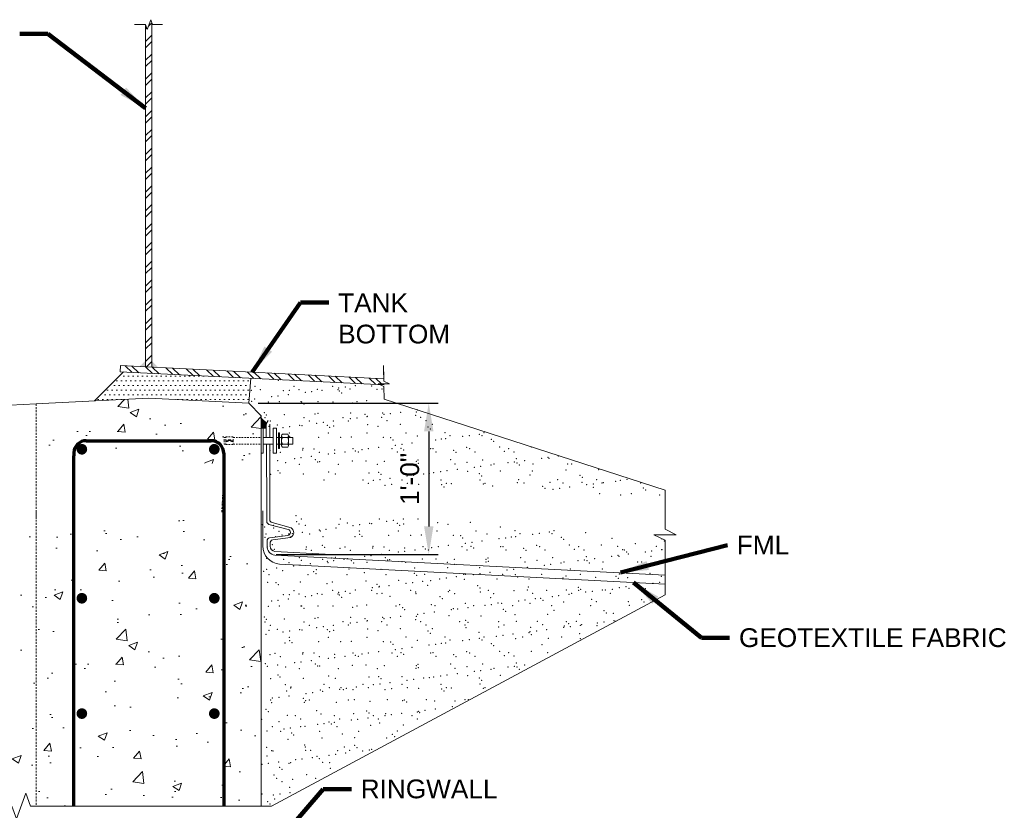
# Model space of a CAD drawing. Header units: inches. Extents: x -617 to 0, y -88 to 191.
# Tile 7 of 10: x -87 to -9, y -50 to 13. Entities that reach past the tile are written whole.
import ezdxf

# ---------------------------------------------------------------- set-up
doc = ezdxf.new("R2010")
doc.units = ezdxf.units.IN
doc.header["$MEASUREMENT"] = 0
doc.linetypes.add('HIDDEN', pattern=[0.19685, 0.15748, -0.03937])
doc.linetypes.add('HIDDEN2', pattern=[0.1875, 0.125, -0.0625])
doc.layers.get('DefPoints').update_dxf_attribs({"lineweight": 0})
for name, color, linetype, lineweight in [('G-ANNO-DIMS', 2, 'Continuous', 0), ('G-ANNO-MASK', 1, 'Continuous', 0), ('G-ANNO-NOTE', 4, 'Continuous', 30), ('G-ANNO-PATT', 250, 'Continuous', 0), ('M-DETL LGHT', 3, 'Continuous', 0), ('M-DETL-LGHT', 3, 'Continuous', 0), ('M-DETL-MEDM', 5, 'Continuous', 0), ('M-DETL-MLGT', 2, 'Continuous', 0), ('M-DETL-XLGT', 1, 'Continuous', 0), ('S-REIN-RBAR', 1, 'Continuous', 70), ('X-DETL-XLGT', 1, 'Continuous', 0)]:
    doc.layers.add(name, color=color, linetype=linetype, lineweight=lineweight)
doc.layers.add('G-ANNO-NPLT', color=1, linetype='Continuous', lineweight=0, plot=False)
doc.styles.add("AEC_AC_05ArchDims-CC_1_1'", font='arial.ttf', dxfattribs={"height": 1.5})
doc.styles.add("AEC_AC_44Text-LeftTop_1_1'", font='arial.ttf', dxfattribs={"height": 1.5})
doc.dimstyles.new("AEC_AC_05_Arch-Dims_1_1'", dxfattribs={"dimtxt": 1.5, "dimasz": 2.25, "dimexe": 0.75, "dimexo": 0.75, "dimgap": 0.75, "dimtad": 1, "dimdec": 4, "dimzin": 15, "dimdsep": 46, "dimlunit": 4, "dimtxsty": "AEC_AC_05ArchDims-CC_1_1'", "dimcen": 0.09, "dimclrd": 256, "dimclre": 256, "dimazin": 2, "dimtfac": 0.7, "dimtdec": 4, "dimtix": 1, "dimtmove": 1, "dimatfit": 3, "dimfxl": 1, "dimfrac": 1, "dimtolj": 1, "dimtzin": 15, "dimlwd": 30, "dimlwe": 30, "dimarcsym": 0})
doc.dimstyles.new("AEC_AC_44_Notes_1_1'", dxfattribs={"dimtxt": 1.5, "dimasz": 2.25, "dimexe": 0.75, "dimexo": 0.75, "dimgap": 0.75, "dimtad": 1, "dimjust": 1, "dimdec": 3, "dimzin": 15, "dimdsep": 46, "dimlunit": 5, "dimtxsty": "AEC_AC_44Text-LeftTop_1_1'", "dimcen": 0.09, "dimclrd": 256, "dimclre": 256, "dimazin": 2, "dimtfac": 0.7, "dimtdec": 3, "dimtmove": 1, "dimatfit": 1, "dimfxl": 1, "dimfrac": 1, "dimtolj": 1, "dimtzin": 15, "dimlwd": 30, "dimlwe": 30, "dimarcsym": 0})

# ---------------------------------------------------------------- blocks, each defined once
blk = doc.blocks.new('*D135')
at = {"layer": 'DefPoints', "color": 0, "transparency": 16777216}
for p in [(-68.979, -17.349), (-67.527, -29.462), (-54.577, -29.462)]:
    blk.add_point(p, dxfattribs=at)
at = {"layer": 'G-ANNO-DIMS', "lineweight": 30, "transparency": 16777216}
for p, q in [((-68.229, -17.349), (-53.827, -17.349)), ((-54.577, -19.599), (-54.577, -27.212)), ((-66.777, -29.462), (-53.827, -29.462))]:
    blk.add_line(p, q, dxfattribs=at)
at = {"layer": 'G-ANNO-DIMS', "transparency": 16777216}
for points in [[(-54.952, -19.599), (-54.202, -19.599), (-54.577, -17.349)], [(-54.952, -27.212), (-54.202, -27.212), (-54.577, -29.462)]]:
    blk.add_solid(points, dxfattribs=at)
at = {"layer": 'G-ANNO-DIMS', "color": 0, "lineweight": 30, "transparency": 16777216, "insert": (-56.093, -23.405), "char_height": 1.5, "attachment_point": 5, "rotation": 90, "style": "AEC_AC_05ArchDims-CC_1_1'"}
blk.add_mtext('\\A1;1\'-0"', dxfattribs=at)

msp = doc.modelspace()

# ---------------------------------------------------------------- hatches: boundary and pattern name
at = {"layer": 'G-ANNO-PATT'}
h = msp.add_hatch(dxfattribs=at)
h.set_pattern_fill('ANSI32', color=256, style=0, pattern_type=2)
h.set_pattern_definition([(45, (-4266.9803, -4053.1772), (-0.75286508, 0.75286508), []), (45, (-4266.4784, -4053.1772), (-0.75286508, 0.75286508), [])])
h.paths.add_polyline_path([(-76.73003, 13.09268), (-76.82033, 13.34079), (-77.10158, 12.56806), (-77.23003, 12.92097), (-77.24104, -14.43662), (-76.74104, -14.46162)])
h = msp.add_hatch(color=256, dxfattribs=at)
h.paths.add_polyline_path([(-76.23003, -14.48717), (-76.73003, -14.46217), (-76.73003, -13.96155)])
h.paths.add_polyline_path([(-77.23003, -14.43717), (-77.73003, -14.41217), (-77.23003, -13.93655)])
h = msp.add_hatch(dxfattribs=at)
h.set_pattern_fill('DOTS', color=256, pattern_type=2)
h.set_pattern_definition([(0, (-4266.97638, -4053.17717), (0.1875, 0.375), [0, -0.375])])
h.paths.add_polyline_path([(-68.81864, -15.35421), (-78.99175, -14.84555), (-81.31088, -17.16468), (-76.98502, -16.94839), (-68.97899, -17.34869)])
h = msp.add_hatch(dxfattribs=at)
h.set_pattern_fill('ANSI32', color=256, style=0, pattern_type=2)
h.set_pattern_definition([(136.285795, (-4407.6619, -4828.7924), (-0.73578161, -0.7695694), []), (136.285795, (-4407.6731, -4828.2906), (-0.73578161, -0.7695694), [])])
h.paths.add_polyline_path([(-79.2658, -14.83185), (-58.47749, -15.87127), (-58.61581, -15.806), (-57.71619, -15.78581), (-58.17105, -15.5708), (-58.17511, -15.38992), (-79.24104, -14.33662)])
h = msp.add_hatch(dxfattribs=at)
h.set_pattern_fill('AR-CONC', color=256, style=0, pattern_type=2)
h.set_pattern_definition([(50, (-79.4714, -19.604), (7.1726, -0.6275), [0.75, -8.25]), (355, (-79.471, -19.604), (-1.3875, 7.522), [0.6, -6.6]), (100.45, (-78.8736, -19.656), (5.785, 6.8944), [0.6374, -7.0114]), (46.184, (-79.471, -17.604), (10.6724, -1.655), [1.125, -12.375]), (96.64, (-78.582, -17.742), (9.347, 9.741), [0.956, -10.517]), (351.18, (-79.471, -17.604), (9.347, 9.741), [0.9, -9.9]), (21, (-78.4714, -18.104), (5.969, -4.0262), [0.75, -8.25]), (326, (-78.471, -18.104), (2.433, 7.2515), [0.6, -6.6]), (71.45, (-77.974, -18.4395), (8.402, 3.2253), [0.6374, -7.0114]), (37.5, (-79.4714, -19.604), (0.1216, 3.32894), [0, -6.52, 0, -6.7, 0, -6.625]), (7.5, (-79.4714, -19.604), (2.6307, 3.9441), [0, -3.82, 0, -6.37, 0, -2.525]), (327.5, (-81.7014, -19.604), (5.3382, -0.22555), [0, -2.5, 0, -7.8, 0, -10.35]), (317.5, (-82.7014, -19.604), (5.8319, 1.001), [0, -3.25, 0, -5.18, 0, -7.35])])
h.paths.add_polyline_path([(-67.98003, -20.61304), (-70.2243, -20.61304), (-70.2243, -20.66243), (-70.81862, -20.66243), (-70.81862, -20.61304), (-70.95079, -20.61304), (-70.95079, -20.34869), (-70.95079, -20.08458), (-70.81862, -20.08458), (-70.81862, -20.03519), (-70.2243, -20.03519), (-70.2243, -20.08458), (-67.98003, -20.08458), (-67.98003, -19.6428), (-67.98003, -19.34869), (-67.97973, -19.34869), (-67.97972, -18.53471), (-67.97994, -18.53449), (-67.97972, -18.53449), (-67.97972, -18.34796), (-68.97899, -17.34869), (-76.98502, -16.94839), (-81.31088, -17.16468), (-84.98502, -17.34839), (-85.98003, -17.39814), (-85.98003, -21.43509), (-67.98003, -22.37857), (-67.97977, -22.37857), (-67.97976, -21.34869), (-67.98003, -21.34869), (-67.98003, -21.05482)])
h = msp.add_hatch(dxfattribs=at)
h.set_pattern_fill('AR-CONC', color=256, style=0, pattern_type=2)
h.set_pattern_definition([(50, (-88.9063, -47.315), (7.1726, -0.6275), [0.75, -8.25]), (355, (-88.906, -47.315), (-1.3875, 7.522), [0.6, -6.6]), (100.45, (-88.3086, -47.3675), (5.785, 6.8944), [0.6374, -7.0114]), (46.184, (-88.906, -45.315), (10.6724, -1.6552), [1.125, -12.375]), (96.636, (-88.017, -45.453), (9.3466, 9.741), [0.956, -10.517]), (351.184, (-88.906, -45.315), (9.3466, 9.741), [0.9, -9.9]), (21, (-87.9063, -45.815), (5.969, -4.0262), [0.75, -8.25]), (326, (-87.906, -45.815), (2.4332, 7.2515), [0.6, -6.6]), (71.45, (-87.409, -46.151), (8.4022, 3.2253), [0.6374, -7.0114]), (37.5, (-88.9063, -47.3152), (0.1216, 3.32894), [0, -6.52, 0, -6.7, 0, -6.625]), (7.5, (-88.9063, -47.315), (2.6307, 3.9441), [0, -3.82, 0, -6.37, 0, -2.525]), (327.5, (-91.1363, -47.3152), (5.33822, -0.22555), [0, -2.5, 0, -7.8, 0, -10.35]), (317.5, (-92.1363, -47.315), (5.8319, 1.00105), [0, -3.25, 0, -5.18, 0, -7.35])])
h.paths.add_polyline_path([(-87.13069, -25.22699), (-88.06831, -25.17731), (-88.06831, -45.16059), (-89.80531, -45.16059), (-89.80531, -49.58556), (-87.93229, -49.58556), (-87.55729, -50.61587), (-86.80729, -48.55526), (-86.43229, -49.58556), (-85.98003, -49.58556), (-85.98003, -26.59145), (-85.98003, -26.06844), (-85.98003, -25.98012), (-85.98003, -24.97433), (-87.11434, -24.9149), (-87.11486, -24.91488)])
h = msp.add_hatch(dxfattribs=at)
h.set_pattern_fill('AR-CONC', color=256, style=0, pattern_type=2)
h.set_pattern_definition([(50, (-79.5923, -38.2394), (7.1726, -0.6275), [0.75, -8.25]), (355, (-79.592, -38.2394), (-1.3875, 7.522), [0.6, -6.6]), (100.45, (-78.9946, -38.292), (5.785, 6.8944), [0.6374, -7.0114]), (46.184, (-79.592, -36.239), (10.6724, -1.655), [1.125, -12.375]), (96.636, (-78.703, -36.377), (9.3466, 9.741), [0.956, -10.517]), (351.184, (-79.592, -36.239), (9.3466, 9.741), [0.9, -9.9]), (21, (-78.5923, -36.7394), (5.969, -4.0262), [0.75, -8.25]), (326, (-78.592, -36.7394), (2.433, 7.2515), [0.6, -6.6]), (71.45, (-78.095, -37.075), (8.4022, 3.2253), [0.6374, -7.0114]), (37.5, (-79.5923, -38.2394), (0.1216, 3.32894), [0, -6.52, 0, -6.7, 0, -6.625]), (7.5, (-79.5923, -38.2394), (2.6307, 3.9441), [0, -3.82, 0, -6.37, 0, -2.525]), (327.5, (-81.8223, -38.2394), (5.33822, -0.22555), [0, -2.5, 0, -7.8, 0, -10.35]), (317.5, (-82.8223, -38.2394), (5.8319, 1.001), [0, -3.25, 0, -5.18, 0, -7.35])])
h.paths.add_polyline_path([(-67.97993, -27.01021), (-67.98664, -27.01021), (-85.98003, -26.06844), (-85.98003, -26.59145), (-85.98003, -49.58556), (-67.9801, -49.58556), (-67.97991, -33.83095), (-67.98003, -33.83095), (-67.98003, -27.93191), (-67.98003, -27.44499), (-67.97998, -27.44499)])
at = {"layer": 'X-DETL-XLGT'}
msp.add_hatch(color=256, dxfattribs=at).paths.add_polyline_path([(-67.54375, -18.97068), (-67.97994, -18.53449), (-67.97994, -19.34568), (-67.83939, -19.34568), (-67.58522, -19.34568), (-67.58522, -19.25566, -0.07237239)])
msp.add_hatch(color=256, dxfattribs=at).paths.add_polyline_path([(-67.54375, -18.97068), (-67.97994, -18.53449), (-67.97994, -19.34568), (-67.83939, -19.34568), (-67.58522, -19.34568), (-67.58522, -19.25566, -0.07237239)])

# ---------------------------------------------------------------- linework, layer by layer
at = {"layer": 'G-ANNO-MASK'}
for p, q in [((-58.19913, -14.31971), (-58.17727, -15.29368)), ((-58.19291, -14.59683), (-58.17105, -15.5708)), ((-58.17105, -15.5708), (-57.71619, -15.78581)), ((-57.71619, -15.78581), (-58.61581, -15.806)), ((-58.61581, -15.806), (-58.16096, -16.02061)), ((-58.16096, -16.02061), (-58.13872, -17.01127)), ((-35.67166, -24.29621), (-35.67166, -27.41688)), ((-35.67166, -27.41688), (-34.77181, -27.8672)), ((-35.67166, -27.41688), (-34.77181, -27.8672)), ((-34.77181, -27.8672), (-36.57151, -27.8672)), ((-36.57151, -27.8672), (-35.67166, -28.31673)), ((-34.77181, -27.8672), (-36.57151, -27.8672)), ((-35.67166, -28.31673), (-35.67166, -32.69116))]:
    msp.add_line(p, q, dxfattribs=at)
at = {"layer": 'G-ANNO-MASK', "flags": 128}
msp.add_lwpolyline([(-78.13224, 12.95442), (-77.24221, 12.95442), (-77.10158, 12.56806), (-76.82033, 13.34079), (-76.67971, 12.95442), (-75.87887, 12.95442)], dxfattribs=at)
at = {"layer": 'G-ANNO-MASK', "linetype": 'Continuous', "flags": 128}
msp.add_lwpolyline([(-101.77675, -49.58556), (-87.93229, -49.58556), (-87.55729, -50.61587), (-86.80729, -48.55526), (-86.43229, -49.58556), (-67.15858, -49.58556)], dxfattribs=at)
at = {"layer": 'G-ANNO-NPLT', "lineweight": 13}
for p, q in [((-58.13872, -17.01127), (-35.67166, -24.29621)), ((-35.67166, -32.69116), (-67.15858, -49.58556))]:
    msp.add_line(p, q, dxfattribs=at)
at = {"layer": 'G-ANNO-PATT', "lineweight": 13}
for p in [(-66.6037, -15.52915), (-68.76388, -16.32187), (-68.48267, -15.99779), (-68.06097, -16.26644), (-66.20579, -16.33414), (-65.73371, -16.32635), (-65.36853, -15.99213), (-64.94683, -16.26078), (-64.4654, -16.48204), (-63.94489, -16.41352), (-63.5049, -16.23683), (-63.13191, -16.30649), (-62.25438, -15.98647), (-61.83269, -16.25512), (-61.77363, -16.12767), (-61.73226, -16.36072), (-61.54794, -16.52962), (-61.25312, -16.05914), (-60.88731, -16.20344), (-60.44014, -15.95211), (-59.14024, -15.98081), (-58.71855, -16.24946), (-58.32922, -16.21571), (-68.73984, -17.20402), (-68.51545, -17.01524), (-67.41169, -17.25945), (-67.15717, -16.83642), (-66.63667, -16.7679), (-66.54287, -17.23358), (-65.82368, -16.66087), (-64.7941, -17.22607), (-64.73839, -17.23839), (-63.42873, -17.22792), (-62.23601, -17.23834), (-60.67796, -17.32681), (-60.31458, -17.22226), (-59.53511, -17.14103), (-67.74452, -18.11607), (-64.55407, -17.40729), (-56.82637, -18.0655), (-55.56533, -18.04523), (-55.46809, -17.88668), (-67.67504, -18.50189), (-67.5602, -18.28497), (-67.25334, -18.77054), (-66.1428, -18.26096), (-64.5609, -18.49623), (-64.1392, -18.76488), (-63.68408, -18.20449), (-63.44191, -18.16365), (-63.0229, -18.88129), (-62.20991, -18.77425), (-61.44676, -18.49057), (-61.02506, -18.75922), (-60.85163, -18.59543), (-60.82431, -18.13026), (-60.33112, -18.52691), (-59.68263, -18.23886), (-59.51814, -18.41988), (-59.49831, -18.40776), (-58.33261, -18.48491), (-58.26622, -18.14253), (-58.15986, -18.24105), (-57.91092, -18.75356), (-57.63935, -18.17253), (-55.6222, -18.32728), (-55.21847, -18.47925), (-54.79678, -18.7479), (-67.3487, -19.18628), (-66.69021, -19.08216), (-66.23518, -19.30419), (-65.71467, -19.23566), (-64.90168, -19.12863), (-64.7311, -19.15289), (-63.54341, -18.94981), (-62.68876, -19.11653), (-62.50444, -19.28543), (-62.17301, -19.16516), (-59.47212, -19.06785), (-58.62833, -19.20495), (-56.85453, -19.03446), (-54.62687, -19.23932), (-54.44256, -19.40822), (-54.29644, -19.04673), (-65.73524, -19.73768), (-65.69489, -19.99421), (-63.37891, -20.09048), (-62.6211, -19.73202), (-61.63445, -20.08263), (-60.76132, -20.05709), (-59.50696, -19.72636), (-58.20323, -20.06936), (-57.633, -20.117), (-57.44868, -20.2859), (-56.39281, -19.7207), (-55.50234, -19.97205), (-54.54609, -20.35444), (-54.02558, -20.28592), (-53.57257, -20.20542), (-53.27867, -19.71504), (-53.2126, -20.17889), (-52.88475, -19.93866), (-51.85432, -20.00007), (-51.33381, -19.93154), (-50.52082, -19.82451), (-50.32666, -19.95093), (-50.16453, -19.70938), (-49.57112, -20.23979), (-49.3868, -20.40869), (-67.2857, -21.1131), (-64.66811, -21.07971), (-64.64058, -20.9603), (-63.75327, -21.00033), (-63.33157, -21.26898), (-62.11002, -21.09198), (-61.28792, -21.24202), (-60.63913, -20.99467), (-60.63913, -20.99467), (-60.45481, -21.16357), (-60.21743, -21.26332), (-59.92964, -21.0632), (-59.40913, -20.99467), (-59.40913, -20.99467), (-58.59614, -20.88764), (-57.52499, -20.98902), (-57.23786, -20.70882), (-57.10329, -21.25767), (-56.79154, -20.96129), (-56.71736, -20.6403), (-56.57869, -21.08309), (-55.90437, -20.53326), (-54.41084, -20.98336), (-54.23345, -20.97356), (-53.98915, -21.25201), (-52.57724, -21.11746), (-51.53255, -20.87625), (-51.2967, -20.9777), (-50.87501, -21.24635), (-48.91496, -20.84286), (-48.51681, -21.20588), (-48.18256, -20.97204), (-47.76086, -21.24069), (-46.35687, -20.85513), (-66.67146, -21.95078), (-66.44572, -21.27464), (-65.31318, -21.77196), (-64.79267, -21.70343), (-63.97969, -21.5964), (-63.64525, -21.87235), (-63.46094, -22.04125), (-63.31592, -22.0173), (-62.62141, -21.41758), (-62.1009, -21.34905), (-60.69833, -21.98391), (-59.58482, -21.96077), (-58.14024, -21.99618), (-55.58337, -21.99514), (-55.43934, -21.89887), (-52.82175, -21.86549), (-52.39292, -21.28636), (-50.26366, -21.87775), (-47.72004, -22.04493), (-47.56277, -21.78045), (-46.90706, -21.9379), (-45.54878, -21.75908), (-45.02827, -21.69055), (-44.94518, -21.74706), (-44.21528, -21.58352), (-66.65138, -22.75003), (-66.01681, -22.11461), (-64.92761, -22.24178), (-62.59095, -22.83844), (-61.81347, -22.23612), (-58.69933, -22.23046), (-55.58519, -22.2248), (-55.39905, -22.16404), (-53.62409, -22.82221), (-53.10359, -22.75369), (-52.47104, -22.21915), (-52.2906, -22.64665), (-51.52294, -22.08356), (-51.46956, -22.80307), (-50.93232, -22.46783), (-50.41181, -22.39931), (-49.59883, -22.29227), (-49.3569, -22.21349), (-48.85197, -22.76968), (-48.24055, -22.11345), (-47.52149, -22.11793), (-47.33717, -22.28683), (-46.29388, -22.78195), (-46.24276, -22.20783), (-43.59299, -22.68464), (-43.46105, -22.20635), (-43.12862, -22.20217), (-40.9754, -22.65126), (-67.22271, -23.03993), (-66.46706, -22.91892), (-64.60512, -23.00654), (-62.94564, -23.50444), (-62.04703, -23.01881), (-59.8315, -23.49878), (-59.34613, -22.9215), (-59.00764, -23.53097), (-58.5895, -22.87282), (-58.48713, -23.46244), (-58.40518, -23.04171), (-57.67415, -23.35541), (-56.72854, -22.88811), (-56.71736, -23.49312), (-56.31587, -23.17659), (-55.79536, -23.10806), (-54.98237, -23.00103), (-54.52906, -22.96123), (-54.17045, -22.90038), (-53.60322, -23.48746), (-50.52761, -22.99561), (-50.48907, -23.4818), (-50.34329, -23.1645), (-47.37493, -23.47614), (-46.46718, -23.08402), (-44.26079, -23.47048), (-42.46573, -23.11839), (-42.28141, -23.28729), (-41.14665, -23.46482), (-39.6232, -23.58884), (-39.24323, -23.51809), (-38.72273, -23.44956), (-59.4098, -23.76743), (-58.07724, -23.923), (-57.53519, -23.83891), (-56.29566, -23.76177), (-55.37635, -23.8257), (-53.53374, -23.87328), (-53.34942, -24.04218), (-53.18152, -23.75611), (-52.75876, -23.79231), (-50.20067, -23.80458), (-50.06738, -23.75045), (-49.47331, -23.9617), (-47.49978, -23.70727), (-46.95324, -23.74479), (-45.47186, -23.99607), (-45.28754, -24.16497), (-44.88219, -23.67388), (-44.62678, -24.22684), (-44.10627, -24.15832), (-43.83909, -23.73913), (-43.29329, -24.05129), (-42.3241, -23.68615), (-41.93501, -23.87246), (-41.4145, -23.80394), (-41.41142, -24.08449), (-40.72495, -23.73347), (-40.60151, -23.69691), (-37.61081, -23.72781), (-37.40997, -24.11886), (-37.22565, -24.28776), (-40.9124, -24.57808), (-39.20685, -24.70061), (-38.35431, -24.59035), (-36.09271, -24.69495), (-65.19042, -26.34813), (-64.76873, -26.61678), (-61.65458, -26.61112), (-58.54044, -26.60546), (-57.42414, -26.72187), (-56.61115, -26.61483), (-55.4263, -26.5998), (-67.88116, -27.07213), (-67.69684, -27.24102), (-67.00892, -27.1119), (-66.98378, -27.32976), (-65.15188, -26.83432), (-64.96756, -27.00322), (-64.45083, -27.12417), (-63.32819, -27.49915), (-62.80768, -27.43062), (-61.9947, -27.32359), (-61.74994, -27.02686), (-61.09145, -26.92274), (-60.63642, -27.14477), (-60.11591, -27.07624), (-59.30293, -26.96921), (-59.13234, -26.99347), (-57.94465, -26.79039), (-57.09, -26.95711), (-57.02234, -27.5726), (-56.90568, -27.12601), (-56.57425, -27.00574), (-53.9082, -27.56694), (-53.87336, -26.90843), (-53.02957, -27.04553), (-51.25577, -26.87504), (-50.79405, -27.56128), (-48.8438, -27.2488), (-47.67991, -27.55562), (-44.56577, -27.54996), (-67.66767, -28.07116), (-67.60067, -27.82481), (-66.82685, -28.03822), (-66.56209, -27.59841), (-66.30939, -27.89234), (-65.78889, -27.82382), (-65.65673, -28.04948), (-65.49946, -27.785), (-64.68647, -27.67797), (-64.09758, -27.80042), (-63.25062, -27.58392), (-63.03913, -28.0161), (-60.48105, -28.02836), (-60.13648, -27.57826), (-60.09613, -27.83479), (-59.91181, -28.00369), (-57.78015, -27.93106), (-56.03569, -27.92321), (-55.16256, -27.89767), (-52.60447, -27.90994), (-52.03424, -27.95758), (-51.84992, -28.12648), (-49.90358, -27.81263), (-48.94733, -28.19502), (-48.42682, -28.1265), (-47.97381, -28.046), (-47.61384, -28.01947), (-47.28599, -27.77924), (-46.25556, -27.84065), (-45.73505, -27.77212), (-44.92206, -27.66509), (-44.7279, -27.79151), (-43.97236, -28.08037), (-43.78804, -28.24927), (-42.027, -27.6942), (-39.91192, -28.16879), (-35.91047, -28.20316), (-67.49694, -28.85789), (-67.1037, -28.67809), (-67.07524, -29.12654), (-66.94592, -29.03872), (-64.38784, -29.05099), (-64.38279, -28.85223), (-63.9611, -29.12088), (-63.10225, -28.71247), (-62.91793, -28.88136), (-61.68694, -28.95368), (-61.26865, -28.84657), (-60.84696, -29.11522), (-59.06935, -28.92029), (-59.04182, -28.80088), (-58.15451, -28.84091), (-57.73281, -29.10956), (-56.51126, -28.93256), (-55.68916, -29.0826), (-55.04037, -28.83526), (-55.04037, -28.83526), (-54.85605, -29.00415), (-54.61867, -29.1039), (-54.33088, -28.90378), (-53.81037, -28.83526), (-53.81037, -28.83526), (-52.99738, -28.72822), (-51.92623, -28.8296), (-51.6391, -28.5494), (-51.50453, -29.09825), (-51.19278, -28.80187), (-51.1186, -28.48088), (-50.97993, -28.92367), (-50.30561, -28.37385), (-48.81208, -28.82394), (-48.63469, -28.81414), (-48.39039, -29.09259), (-46.97848, -28.95804), (-46.79416, -29.12694), (-45.93379, -28.71683), (-45.69794, -28.81828), (-45.27625, -29.08693), (-43.3162, -28.68344), (-42.91805, -29.04646), (-42.5838, -28.81262), (-42.1621, -29.08127), (-40.75811, -28.69571), (-39.46966, -28.80696), (-39.04796, -29.07561), (-38.9166, -29.08083), (-38.05722, -28.5984), (-36.35552, -28.8013), (-35.93382, -29.06995), (-35.92475, -29.06972), (-35.72615, -28.37206), (-67.53768, -29.75164), (-66.17616, -29.83386), (-64.92008, -29.71825), (-64.77722, -29.91636), (-63.06201, -29.8282), (-62.36199, -29.73052), (-62.17512, -29.9372), (-62.04795, -29.67856), (-61.36213, -29.83017), (-61.0727, -29.79136), (-59.71442, -29.61254), (-59.19391, -29.54401), (-58.38093, -29.43698), (-58.04649, -29.71293), (-57.86218, -29.88183), (-57.71716, -29.85788), (-57.02265, -29.25816), (-56.50214, -29.18963), (-55.09957, -29.82449), (-53.98606, -29.80135), (-52.54148, -29.83676), (-49.98461, -29.83572), (-49.84058, -29.73945), (-47.22299, -29.70607), (-45.92418, -29.92414), (-44.6649, -29.71833), (-42.12128, -29.88551), (-41.96401, -29.62103), (-41.3083, -29.77848), (-39.95002, -29.59966), (-39.42951, -29.53113), (-39.34642, -29.58764), (-38.73228, -29.24973), (-38.61652, -29.4241), (-37.25824, -29.24528), (-36.78833, -29.59991), (-36.73774, -29.17675), (-67.55866, -30.64596), (-66.74568, -30.53893), (-65.75446, -30.10251), (-65.3874, -30.36011), (-64.86689, -30.29158), (-64.0539, -30.18455), (-63.56789, -30.65584), (-62.69562, -30.00573), (-62.64032, -30.09685), (-60.9503, -30.62245), (-60.77577, -29.95073), (-60.59145, -30.11963), (-59.52618, -30.09119), (-58.39221, -30.63472), (-56.71533, -30.03915), (-56.41203, -30.08553), (-55.69132, -30.53741), (-53.10057, -30.07104), (-53.07373, -30.50402), (-52.52956, -30.24242), (-50.51564, -30.51629), (-49.98643, -30.06539), (-49.80029, -30.00462), (-48.31476, -30.7016), (-47.79426, -30.63308), (-46.87228, -30.05973), (-46.69184, -30.48723), (-45.33356, -30.30841), (-44.81305, -30.23989), (-44.00007, -30.13286), (-43.75814, -30.05407), (-43.25321, -30.61026), (-42.64179, -29.95403), (-41.92273, -29.95851), (-41.73841, -30.12741), (-40.69512, -30.62253), (-40.644, -30.04841), (-37.99423, -30.52523), (-37.86229, -30.04693), (-37.52986, -30.04275), (-67.78335, -30.79404), (-67.3505, -31.07531), (-66.26879, -30.75314), (-64.23635, -31.06965), (-63.78189, -30.82841), (-63.59758, -30.99731), (-61.12221, -31.06399), (-59.72146, -30.91683), (-58.00807, -31.05833), (-55.72001, -30.9512), (-55.53569, -31.1201), (-54.89393, -31.05267), (-53.69831, -31.41036), (-53.1778, -31.34184), (-52.36482, -31.2348), (-51.77979, -31.04701), (-51.72153, -31.44161), (-51.65958, -31.03962), (-51.00654, -31.05598), (-50.48603, -30.98746), (-49.67304, -30.88043), (-49.10394, -31.40822), (-48.66565, -31.04135), (-47.65813, -31.07399), (-47.47381, -31.24289), (-46.54585, -31.42049), (-45.5515, -31.03569), (-43.84496, -31.32318), (-43.59769, -31.16241), (-42.43736, -31.03003), (-41.22737, -31.28979), (-39.59624, -31.19678), (-39.41192, -31.36568), (-39.32322, -31.02438), (-38.66928, -31.30206), (-36.86697, -30.95898), (-35.96839, -31.20475), (-67.47468, -31.67846), (-66.78802, -31.70608), (-66.6037, -31.87498), (-64.85709, -31.64507), (-62.72759, -31.7945), (-62.299, -31.65734), (-60.44014, -32.29794), (-59.59811, -31.56004), (-59.08186, -32.11912), (-58.72614, -31.82887), (-58.56135, -32.05059), (-58.54182, -31.99777), (-57.74836, -31.94356), (-56.98052, -31.52665), (-56.39008, -31.76474), (-55.86957, -31.69621), (-55.05659, -31.58918), (-54.6657, -31.91729), (-54.42243, -31.53892), (-50.66425, -31.95166), (-50.47993, -32.12056), (-46.60382, -32.04008), (-43.56953, -32.29835), (-42.60237, -32.07445), (-42.41805, -32.24335), (-40.67573, -32.28506), (-40.45539, -32.29269), (-39.87518, -32.22738), (-39.31745, -32.10624), (-38.79694, -32.03771), (-38.54194, -32.16287), (-37.98396, -31.93068), (-37.34125, -32.28703), (-37.25759, -32.19399), (-36.62568, -31.75186), (-36.10517, -31.68333), (-66.20579, -32.67997), (-65.82368, -33.0067), (-65.73371, -32.67218), (-65.36853, -32.33796), (-64.94683, -32.60661), (-64.4654, -32.82788), (-63.94489, -32.75935), (-63.5049, -32.58266), (-63.13191, -32.65232), (-62.25438, -32.3323), (-61.83269, -32.60095), (-61.77363, -32.4735), (-61.73226, -32.70655), (-61.54794, -32.87545), (-61.25312, -32.40497), (-60.88731, -32.54927), (-59.14024, -32.32664), (-58.71855, -32.59529), (-58.32922, -32.56154), (-57.67183, -32.79497), (-56.0261, -32.32098), (-55.62832, -32.46423), (-55.60441, -32.58963), (-53.67038, -32.82934), (-53.48606, -32.99824), (-53.01073, -32.43085), (-52.91196, -32.31533), (-52.49026, -32.58397), (-50.45264, -32.44311), (-49.79782, -32.30967), (-49.60995, -32.91776), (-49.37612, -32.57832), (-47.75175, -32.34581), (-46.68368, -32.30401), (-46.26198, -32.57266), (-46.05928, -32.99381), (-45.6085, -32.95213), (-45.13416, -32.31242), (-44.701, -32.81499), (-44.18049, -32.74647), (-43.3675, -32.63944), (-43.14784, -32.567), (-42.57607, -32.32469), (-42.00922, -32.46062), (-41.54806, -33.04055), (-41.48871, -32.39209), (-40.0337, -32.56134), (-37.54661, -33.07492), (-36.91955, -32.55568), (-67.41169, -33.60529), (-67.15717, -33.18226), (-66.63667, -33.11373), (-66.54287, -33.57941), (-64.7941, -33.5719), (-64.73839, -33.58423), (-64.55407, -33.75312), (-63.42873, -33.57375), (-62.23601, -33.58417), (-60.67796, -33.67264), (-60.31458, -33.56809), (-59.53511, -33.48686), (-57.20044, -33.56243), (-56.91752, -33.45347), (-56.67651, -33.70701), (-56.49219, -33.87591), (-54.35943, -33.46574), (-54.0863, -33.55677), (-52.77631, -33.87813), (-52.61607, -33.79543), (-52.25581, -33.8096), (-51.65854, -33.36843), (-51.44282, -33.70257), (-50.97216, -33.55111), (-50.08454, -33.52375), (-49.56403, -33.45522), (-49.04095, -33.33504), (-48.75105, -33.34819), (-48.61462, -33.8298), (-47.85802, -33.54546), (-47.39277, -33.16937), (-46.87226, -33.10085), (-46.48286, -33.34731), (-45.42418, -33.12103), (-44.74388, -33.5398), (-43.78197, -33.25001), (-41.62973, -33.53414), (-41.16438, -33.21662), (-38.60629, -33.22889), (-38.51559, -33.52848), (-37.36229, -33.24382), (-67.74452, -34.4619), (-67.5602, -34.6308), (-66.1428, -34.60679), (-63.68408, -34.55032), (-63.44191, -34.50948), (-60.82431, -34.4761), (-59.68263, -34.58469), (-58.26622, -34.48837), (-58.15986, -34.58689), (-57.63935, -34.51836), (-56.82637, -34.41133), (-55.56533, -34.39106), (-55.46809, -34.23251), (-54.94758, -34.16398), (-54.13459, -34.05695), (-52.94774, -34.35767), (-50.38965, -34.36994), (-48.4303, -33.9987), (-47.68876, -34.27263), (-45.07117, -34.23924), (-44.55419, -33.91822), (-42.51308, -34.25151), (-40.55274, -33.95259), (-40.36842, -34.12149), (-39.81218, -34.1542), (-67.67504, -34.84772), (-67.25334, -35.11637), (-66.69021, -35.42799), (-64.5609, -34.84206), (-64.1392, -35.11071), (-63.54341, -35.29564), (-63.0229, -35.22712), (-62.20991, -35.12009), (-61.44676, -34.8364), (-61.02506, -35.10505), (-60.85163, -34.94127), (-60.33112, -34.87274), (-59.51814, -34.76571), (-59.49831, -34.75359), (-59.47212, -35.41368), (-58.33261, -34.83075), (-57.91092, -35.0994), (-56.85453, -35.38029), (-55.6222, -34.67311), (-55.21847, -34.82509), (-54.79678, -35.09374), (-54.29644, -35.39256), (-52.10433, -34.81943), (-51.68264, -35.08808), (-51.62075, -34.70748), (-51.59555, -35.29526), (-51.43643, -34.87638), (-48.99019, -34.81377), (-48.97796, -35.26187), (-48.56849, -35.08242), (-47.56032, -34.7959), (-46.41987, -35.27414), (-45.87605, -34.80811), (-45.45435, -35.07676), (-43.779, -35.28276), (-43.71897, -35.17683), (-43.55886, -34.83027), (-43.37454, -34.99917), (-43.25849, -35.21423), (-42.76191, -34.80245), (-42.44551, -35.1072), (-42.34021, -35.0711), (-41.10138, -35.14344), (-41.08723, -34.92838), (-40.56672, -34.85986), (-39.75373, -34.75282), (-39.64776, -34.79679), (-67.59346, -35.82884), (-67.3487, -35.53211), (-66.23518, -35.65002), (-65.73524, -36.08351), (-65.71467, -35.5815), (-64.90168, -35.47446), (-64.7311, -35.49872), (-62.68876, -35.46237), (-62.6211, -36.07785), (-62.50444, -35.63126), (-62.17301, -35.51099), (-59.50696, -36.07219), (-58.62833, -35.55078), (-56.39281, -36.06653), (-54.62687, -35.58516), (-54.44256, -35.75405), (-53.27867, -36.06088), (-50.56644, -35.67357), (-50.52082, -36.17034), (-50.16453, -36.05522), (-49.16255, -35.99152), (-48.64204, -35.92299), (-47.82905, -35.81596), (-47.62576, -36.19945), (-47.05039, -36.04956), (-46.56499, -35.70795), (-46.47077, -35.63714), (-46.38067, -35.87684), (-45.95026, -35.56861), (-45.13728, -35.46158), (-45.00817, -36.16607), (-43.93625, -36.0439), (-42.50456, -35.79636), (-42.45008, -36.17834), (-66.0798, -36.53362), (-65.69489, -36.34004), (-65.51057, -36.50894), (-63.37891, -36.43631), (-61.63445, -36.42846), (-60.76132, -36.40292), (-58.20323, -36.41519), (-57.633, -36.46283), (-57.44868, -36.63173), (-56.71736, -36.98613), (-55.90437, -36.8791), (-55.50234, -36.31788), (-54.54609, -36.70028), (-54.02558, -36.63175), (-53.57257, -36.55125), (-53.2126, -36.52472), (-52.88475, -36.28449), (-51.85432, -36.3459), (-51.33381, -36.27737), (-50.32666, -36.29676), (-49.57112, -36.58562), (-49.3868, -36.75452), (-45.51068, -36.67404), (-67.2857, -37.45893), (-66.86741, -37.35182), (-66.44572, -37.62047), (-64.66811, -37.42555), (-64.64058, -37.30614), (-63.75327, -37.34617), (-63.33157, -37.61482), (-62.62141, -37.76341), (-62.11002, -37.43781), (-62.1009, -37.69489), (-61.28792, -37.58785), (-60.63913, -37.34051), (-60.63913, -37.34051), (-60.45481, -37.5094), (-60.21743, -37.60916), (-59.92964, -37.40903), (-59.40913, -37.34051), (-59.40913, -37.34051), (-58.59614, -37.23348), (-57.52499, -37.33485), (-57.23786, -37.05465), (-57.10329, -37.6035), (-56.79154, -37.30712), (-56.57869, -37.42893), (-54.41084, -37.32919), (-54.23345, -37.31939), (-53.98915, -37.59784), (-52.57724, -37.4633), (-52.39292, -37.63219), (-51.53255, -37.22208), (-51.2967, -37.32353), (-50.87501, -37.59218), (-48.91496, -37.18869), (-48.51681, -37.55171), (-48.18256, -37.31787), (-47.76086, -37.58652), (-46.35687, -37.20096), (-45.06842, -37.31221), (-67.64671, -38.18381), (-67.48445, -38.40364), (-66.67146, -38.29661), (-66.01681, -38.46044), (-65.31318, -38.11779), (-64.92761, -38.58761), (-64.79267, -38.04926), (-63.97969, -37.94223), (-63.64525, -38.21818), (-63.46094, -38.38708), (-63.31592, -38.36313), (-61.81347, -38.58195), (-60.69833, -38.32974), (-59.58482, -38.3066), (-58.69933, -38.5763), (-58.14024, -38.34201), (-55.58519, -38.57064), (-55.58337, -38.34097), (-55.43934, -38.24471), (-55.39905, -38.50987), (-52.82175, -38.21132), (-52.47104, -38.56498), (-51.52294, -38.42939), (-50.26366, -38.22359), (-49.3569, -38.55932), (-48.24055, -38.45929), (-47.72004, -38.39076), (-47.56277, -38.12628), (-47.52149, -38.46376), (-46.90706, -38.28373), (-67.22271, -39.38576), (-66.65138, -39.09586), (-66.46706, -39.26476), (-64.60512, -39.35237), (-62.59095, -39.18428), (-62.04703, -39.36464), (-59.34613, -39.26733), (-58.5895, -39.21865), (-58.40518, -39.38754), (-56.72854, -39.23394), (-54.98237, -39.34686), (-54.52906, -39.30707), (-54.17045, -39.24621), (-53.62409, -39.16804), (-53.10359, -39.09952), (-52.2906, -38.99249), (-51.46956, -39.1489), (-50.93232, -38.81366), (-50.52761, -39.34144), (-50.41181, -38.74514), (-49.59883, -38.63811), (-48.85197, -39.11552), (-47.33717, -38.63266), (-66.05978, -39.85593), (-65.63809, -40.12458), (-65.59707, -40.06195), (-62.94564, -39.85027), (-62.52395, -40.11892), (-61.59562, -40.09632), (-61.1789, -40.16265), (-60.36592, -40.05562), (-59.8315, -39.84461), (-59.4098, -40.11326), (-59.00764, -39.8768), (-58.48713, -39.80827), (-57.67415, -39.70124), (-56.71736, -39.83895), (-56.31587, -39.52242), (-56.29566, -40.1076), (-55.79536, -39.4539), (-55.37635, -40.17153), (-53.60322, -39.83329), (-53.18152, -40.10194), (-52.75876, -40.13814), (-50.48907, -39.82763), (-50.34329, -39.51033), (-50.20067, -40.15041), (-50.06738, -40.09628), (-67.08296, -40.93994), (-66.56245, -40.87141), (-65.95382, -40.38726), (-65.74947, -40.76438), (-64.39119, -40.58556), (-63.87068, -40.51703), (-63.25293, -40.28996), (-63.05769, -40.41), (-61.69941, -40.23118), (-61.4113, -40.26522), (-60.63533, -40.25657), (-58.07724, -40.26884), (-57.53519, -40.18474), (-53.53374, -40.21911), (-53.34942, -40.38801), (-67.23412, -41.09738), (-67.15972, -41.31258), (-64.60175, -40.974), (-64.54212, -41.27919), (-64.41743, -41.1429), (-64.11998, -41.09172), (-61.98403, -41.29146), (-61.00584, -41.08606), (-60.54132, -41.06242), (-59.28314, -41.19415), (-57.8917, -41.0804), (-56.66555, -41.16077), (-56.53987, -41.09679), (-56.35555, -41.26569), (-54.77756, -41.07474), (-54.10746, -41.17304), (-52.7021, -41.63581), (-52.47943, -41.18521), (-51.66342, -41.06908), (-51.40657, -41.07573), (-67.60788, -41.85167), (-67.42356, -42.02057), (-65.89082, -42.31409), (-65.25216, -42.36003), (-63.54744, -41.94009), (-63.18993, -42.21678), (-62.13801, -42.35437), (-60.57234, -42.18339), (-59.54599, -41.97446), (-59.44392, -42.52339), (-59.36167, -42.14336), (-59.02387, -42.34871), (-58.08564, -42.34457), (-58.01425, -42.19566), (-57.56514, -42.27604), (-56.75215, -42.16901), (-55.90973, -42.34305), (-55.48556, -42.06288), (-55.39387, -41.99019), (-55.31336, -42.09835), (-54.87336, -41.92166), (-54.06038, -41.81463), (-67.9446, -42.63434), (-67.09672, -43.2394), (-66.55357, -42.81777), (-64.83046, -42.62868), (-64.82747, -43.23215), (-64.47913, -43.20602), (-63.46919, -43.05333), (-62.94868, -42.9848), (-62.55212, -42.85214), (-62.3678, -43.02104), (-62.1357, -42.87777), (-61.92104, -43.21829), (-61.71632, -42.62302), (-60.77742, -42.69895), (-60.25691, -42.63042), (-59.22015, -43.12098), (-58.60218, -42.61736), (-58.49169, -42.94056), (-56.60256, -43.08759), (-55.48803, -42.6117), (-67.51924, -43.58652), (-66.4265, -43.60148), (-66.16096, -43.4077), (-65.64045, -43.33918), (-65.55825, -43.72981), (-65.37393, -43.89871), (-63.31235, -43.59582), (-61.49781, -43.81823), (-60.50935, -44.11022), (-60.19821, -43.59016), (-57.49636, -43.8526), (-57.31204, -44.0215), (-57.08407, -43.5845), (-67.55867, -44.86979), (-65.82783, -44.24091), (-64.50394, -44.69591), (-64.44453, -44.86413), (-63.12694, -44.1436), (-61.33038, -44.85847), (-60.50249, -44.73028), (-60.31817, -44.89918), (-57.95126, -44.12248), (-67.51007, -45.57358), (-67.13697, -45.13844), (-67.03373, -45.16623), (-64.41614, -45.13284), (-64.02283, -45.13278), (-63.50861, -45.60796), (-62.54719, -45.52109), (-62.02669, -45.45257), (-61.85805, -45.14511), (-61.2137, -45.34553), (-60.90869, -45.12712), (-59.85542, -45.16671), (-59.33491, -45.09819), (-59.15715, -45.0478), (-67.93074, -46.22985), (-67.41023, -46.16132), (-66.59725, -46.05429), (-65.76484, -46.16774), (-65.61887, -46.10558), (-65.23897, -45.87547), (-64.71846, -45.80694), (-63.90547, -45.69991), (-63.3243, -45.77685), (-63.06394, -46.07043), (-62.50473, -46.09992), (-66.97074, -47.09305), (-66.51474, -46.48563), (-66.33042, -46.65453), (-64.35314, -47.05966), (-62.45431, -46.57405), (-66.75104, -47.37389), (-66.32934, -47.64254), (-65.46043, -47.45173), (-63.6369, -47.36823), (-67.92538, -48.61534), (-67.00874, -48.69762), (-66.48823, -48.62909), (-65.70184, -48.09456), (-65.67525, -48.52206), (-67.47124, -49.24145), (-67.28692, -49.41035), (-66.90774, -49.01988)]:
    msp.add_point(p, dxfattribs=at)
at = {"layer": 'M-DETL LGHT'}
for p, q in [((-76.98502, -16.94839), (-84.98502, -17.34839)), ((-76.98502, -16.94839), (-68.97899, -17.34869)), ((-85.98003, -17.39814), (-88.06831, -17.50255)), ((-68.97899, -17.34869), (-67.97972, -18.34796)), ((-67.9801, -49.58556), (-67.97972, -18.34796))]:
    msp.add_line(p, q, dxfattribs=at)
at = {"layer": 'M-DETL-LGHT'}
for p, q in [((-67.98003, -19.34869), (-67.83844, -19.34869)), ((-67.98003, -19.34869), (-67.98003, -21.34869)), ((-67.98003, -21.05482), (-67.98003, -19.6428)), ((-67.98003, -21.05482), (-67.98003, -19.6428)), ((-67.83844, -21.34869), (-67.83844, -19.34869)), ((-67.02023, -19.34869), (-66.75612, -19.34869)), ((-67.02023, -19.34869), (-67.02023, -21.34869)), ((-66.75612, -21.34869), (-66.75612, -19.34869)), ((-67.02023, -20.08458), (-67.83844, -20.08458)), ((-66.75612, -20.08458), (-66.60139, -20.08458)), ((-66.60139, -19.72591), (-66.53294, -19.72591)), ((-66.60139, -20.97171), (-66.60139, -19.72591)), ((-66.53294, -20.97171), (-66.53294, -19.72591)), ((-66.53294, -20.08458), (-66.35685, -20.08458)), ((-66.35685, -20.34869), (-66.35685, -19.95264)), ((-66.35685, -20.34869), (-66.35685, -20.74498)), ((-66.291, -19.82046), (-65.86249, -19.82046)), ((-66.291, -20.08458), (-65.86249, -20.08458)), ((-65.7957, -20.34869), (-65.7957, -19.95264)), ((-65.7957, -20.08458), (-65.4568, -20.08458)), ((-65.7957, -20.34869), (-65.7957, -20.74498)), ((-65.4568, -20.08458), (-65.4568, -20.61304)), ((-67.02023, -20.61304), (-67.83844, -20.61304)), ((-66.75612, -20.61304), (-66.60139, -20.61304)), ((-66.60139, -20.97171), (-66.53294, -20.97171)), ((-66.53294, -20.61304), (-66.35685, -20.61304)), ((-66.291, -20.61304), (-65.86249, -20.61304)), ((-66.291, -20.87715), (-65.86249, -20.87715)), ((-65.7957, -20.61304), (-65.4568, -20.61304)), ((-67.98003, -21.34869), (-67.83844, -21.34869)), ((-67.02023, -21.34869), (-66.75612, -21.34869)), ((-67.84583, -25.96672), (-67.84583, -27.46143)), ((-67.84583, -25.96672), (-67.84583, -28.76704)), ((-35.67166, -31.82453), (-66.5216, -30.21948))]:
    msp.add_line(p, q, dxfattribs=at)
for centre, radius, start, end in [((-66.19183, -19.95253), 0.1651, 126.8698917, 233.1300944), ((-65.79559, -20.34877), 0.56134, 151.9275056, 179.9999917), ((-65.79559, -20.34877), 0.56134, 179.9999945, 208.0724806), ((-65.96154, -19.95253), 0.1651, 306.8698945, 53.1300973), ((-66.35778, -20.34877), 0.56134, 0, 28.0724861), ((-66.35778, -20.34877), 0.56134, 331.9275056, 359.9999917), ((-66.19183, -20.74501), 0.1651, 126.8698917, 233.1300944), ((-65.96154, -20.74501), 0.1651, 306.8698945, 53.1300973), ((-66.42278, -28.79949), 1.42343, 178.6936435, 266.0188535)]:
    msp.add_arc(centre, radius, start, end, dxfattribs=at)
at = {"layer": 'M-DETL-MEDM'}
for p, q in [((-67.58426, -20.08458), (-67.58522, -19.25566)), ((-67.29432, -19.02789), (-67.29432, -20.08458)), ((-67.56435, -20.61304), (-67.54569, -25.94019)), ((-67.98003, -27.44499), (-67.98003, -33.83095)), ((-35.67166, -31.11548), (-66.89021, -29.49515))]:
    msp.add_line(p, q, dxfattribs=at)
at = {"layer": 'M-DETL-MEDM', "flags": 128}
msp.add_lwpolyline([(-67.54569, -25.94019), (-67.53511, -26.80695, 0.31704265), (-67.36626, -27.04036), (-65.81823, -27.44024, -0.76843588), (-65.85208, -27.9222), (-67.31349, -28.10875, 0.36296514), (-67.51618, -28.35729), (-67.51132, -28.75513)], format="xyb", dxfattribs=at)
at = {"layer": 'M-DETL-MEDM'}
for centre, radius, start, end in [((-66.58522, -19.25566), 1, 148.1870007, 180), ((-66.83297, -28.81644), 0.68112, 174.8355454, 265.1793148)]:
    msp.add_arc(centre, radius, start, end, dxfattribs=at)
at = {"layer": 'M-DETL-MLGT'}
for p, q in [((-77.23003, 12.92097), (-77.23003, -14.43717)), ((-76.73003, 13.09268), (-76.73003, -14.46217)), ((-79.2658, -14.83185), (-58.15272, -15.88751)), ((-79.24104, -14.33662), (-58.17511, -15.38992)), ((-84.98502, -17.34839), (-85.98003, -17.39814)), ((-85.98003, -19.33477), (-85.98003, -19.33385)), ((-67.29432, -20.61304), (-67.29113, -26.38821)), ((-85.98003, -26.59145), (-85.98003, -25.98012)), ((-67.98003, -27.93191), (-67.97981, -25.91769)), ((-67.98003, -27.93191), (-67.97981, -25.91769)), ((-62.85749, -29.42235), (-66.88439, -29.21197))]:
    msp.add_line(p, q, dxfattribs=at)
at = {"layer": 'M-DETL-MLGT', "linetype": 'HIDDEN'}
for p, q in [((-85.98003, -17.39814), (-85.98003, -49.58556)), ((-70.9795, -23.06937), (-71.13651, -26.06526))]:
    msp.add_line(p, q, dxfattribs=at)
at = {"layer": 'M-DETL-MLGT', "linetype": 'HIDDEN2'}
for p, q in [((-70.95079, -20.34869), (-70.95079, -20.08458)), ((-70.95079, -20.34869), (-70.95079, -20.08458)), ((-70.95079, -20.08458), (-70.81862, -20.08458)), ((-70.95079, -20.34869), (-70.95079, -20.61304)), ((-70.95079, -20.34869), (-70.95079, -20.61304)), ((-70.81862, -20.34869), (-70.81862, -20.03519)), ((-70.81862, -20.03519), (-70.2243, -20.03519)), ((-70.81862, -20.34869), (-70.65352, -20.34869)), ((-70.81862, -20.34869), (-70.81862, -20.66243)), ((-70.81862, -20.34869), (-70.65352, -20.34869)), ((-70.81862, -20.39831), (-70.63729, -20.39831)), ((-70.65352, -20.34869), (-70.62953, -20.28284)), ((-70.63729, -20.39831), (-70.6133, -20.33223)), ((-70.62953, -20.28284), (-70.52158, -20.28284)), ((-70.6133, -20.33223), (-70.52158, -20.33223)), ((-70.41363, -20.28284), (-70.52158, -20.28284)), ((-70.42985, -20.33223), (-70.52158, -20.33223)), ((-70.40563, -20.39831), (-70.42985, -20.33223)), ((-70.3894, -20.34869), (-70.41363, -20.28284)), ((-70.2243, -20.39831), (-70.40563, -20.39831)), ((-70.2243, -20.34869), (-70.3894, -20.34869)), ((-70.2243, -20.34869), (-70.3894, -20.34869)), ((-70.2243, -20.34869), (-70.2243, -20.03519)), ((-70.2243, -20.08458), (-67.98003, -20.08458)), ((-70.2243, -20.34869), (-70.2243, -20.66243)), ((-70.95079, -20.61304), (-70.81862, -20.61304)), ((-70.81862, -20.66243), (-70.2243, -20.66243)), ((-70.2243, -20.61304), (-67.98003, -20.61304))]:
    msp.add_line(p, q, dxfattribs=at)
at = {"layer": 'M-DETL-MLGT', "flags": 128}
for points in [[(-81.31088, -17.16468), (-78.99175, -14.84555)], [(-79.2658, -14.83185), (-79.24104, -14.33662)], [(-68.97899, -17.34869), (-68.81864, -15.35421)]]:
    msp.add_lwpolyline(points, dxfattribs=at)
msp.add_lwpolyline([(-67.29113, -26.38821), (-67.2937, -26.67107, 0.36969909), (-67.11554, -26.90102), (-65.59173, -27.32703, -0.59653847), (-65.62913, -28.08), (-67.06276, -28.28713, 0.42600054), (-67.26451, -28.54734), (-67.2606, -28.75239)], format="xyb", dxfattribs=at)
at = {"layer": 'M-DETL-MLGT'}
msp.add_arc((-66.8463, -28.79388), 0.41982, 178.4549222, 264.7952554, dxfattribs=at)
at = {"layer": 'M-DETL-XLGT'}
msp.add_line((-36.57151, -27.8672), (-35.67166, -28.31673), dxfattribs=at)
at = {"layer": 'S-REIN-RBAR'}
for p, q in [((-81.98003, -20.34869), (-71.98003, -20.34869)), ((-82.97939, -21.31294), (-82.97939, -21.54449)), ((-70.98003, -21.34869), (-70.98003, -21.9419))]:
    msp.add_line(p, q, dxfattribs=at)
at = {"layer": 'S-REIN-RBAR', "const_width": 0.42588, "flags": 128}
for points in [[(-82.33519, -20.81979, -1), (-82.33519, -21.24568, -1), (-82.33519, -20.81979)], [(-71.73631, -20.81979, 1), (-71.73631, -21.24568, 1), (-71.73631, -20.81979)], [(-82.33519, -32.74136, -1), (-82.33519, -33.16725, -1), (-82.33519, -32.74136)], [(-71.73631, -32.74136, 1), (-71.73631, -33.16725, 1), (-71.73631, -32.74136)], [(-82.33519, -41.97058), (-82.33519, -42.39647, -1), (-82.33519, -41.97058)], [(-82.33519, -41.97058, -1), (-82.33519, -42.39647, -1), (-82.33519, -41.97058)], [(-71.73631, -41.97058, 1), (-71.73631, -42.39647, 1), (-71.73631, -41.97058)]]:
    msp.add_lwpolyline(points, format="xyb", dxfattribs=at)
at = {"layer": 'S-REIN-RBAR', "flags": 128}
for points in [[(-82.98003, -49.58556), (-82.97939, -21.54449)], [(-70.98003, -21.9419), (-70.98003, -49.58556)]]:
    msp.add_lwpolyline(points, dxfattribs=at)
at = {"layer": 'S-REIN-RBAR'}
for centre, start, end in [((-81.98003, -21.34869), 90, 177.9513429), ((-71.98003, -21.34869), 0, 90)]:
    msp.add_arc(centre, 1, start, end, dxfattribs=at)
at = {"layer": 'X-DETL-XLGT'}
for p, q in [((-67.54375, -18.97068), (-67.97994, -18.53449)), ((-67.54375, -18.97068), (-67.97994, -18.53449)), ((-67.83844, -19.34869), (-67.58426, -19.34869))]:
    msp.add_line(p, q, dxfattribs=at)

# ---------------------------------------------------------------- texts
at = {"layer": 'G-ANNO-NOTE', "lineweight": 13, "insert": (-61.82617, -12.585), "char_height": 1.5, "width": 11.2268874, "attachment_point": 7, "style": "AEC_AC_44Text-LeftTop_1_1'"}
msp.add_mtext('TANK BOTTOM', dxfattribs=at)
at = {"layer": 'G-ANNO-NOTE', "lineweight": 13, "char_height": 1.5, "attachment_point": 4, "style": "AEC_AC_44Text-LeftTop_1_1'"}
for s, insert in [('FML', (-29.92361, -28.69977)), ('GEOTEXTILE FABRIC', (-29.75215, -36.11847)), ('RINGWALL', (-60.02037, -48.21955))]:
    msp.add_mtext(s, dxfattribs=dict(at, insert=insert))

# ---------------------------------------------------------------- dimensions: what is measured, and where the dimension line sits
at = {"layer": 'G-ANNO-DIMS', "lineweight": 30}
dim = msp.add_linear_dim(base=(-54.57707, -29.46207), p1=(-68.97899, -17.34869), p2=(-67.52742, -29.46207), angle=270, text='1\'-0"', dimstyle="AEC_AC_05_Arch-Dims_1_1'", dxfattribs=at)
dim.commit()
dim.dimension.update_dxf_attribs({"geometry": '*D135', "text_midpoint": (-56.09293, -23.40538)})

# ---------------------------------------------------------------- leaders
at = {"layer": 'G-ANNO-NOTE', "lineweight": 30, "annotation_type": 0, "has_hookline": 1}
for points, hookline_direction, text_width in [([(-77.23003, 6.24866), (-85.05821, 12.22101), (-87.30821, 12.22101)], 1, 12.68656), ([(-68.70807, -14.86327), (-64.82617, -9.28355), (-62.57617, -9.28355)], 0, 8.65109), ([(-39.23269, -30.89436), (-30.67361, -28.69977)], 0, 3.94441), ([(-38.19522, -31.69323), (-32.75215, -36.11847), (-30.50215, -36.11847)], 0, 21.23022), ([(-67.98003, -53.99015), (-63.02037, -48.21955), (-60.77037, -48.21955)], 0, 10.70566)]:
    msp.add_leader(points, dimstyle="AEC_AC_44_Notes_1_1'", override={"dimtad": 0, "dimclrd": 0, "dimlwd": 65534}, dxfattribs=dict(at, hookline_direction=hookline_direction, text_width=text_width))

doc.saveas('drawing.dxf')
